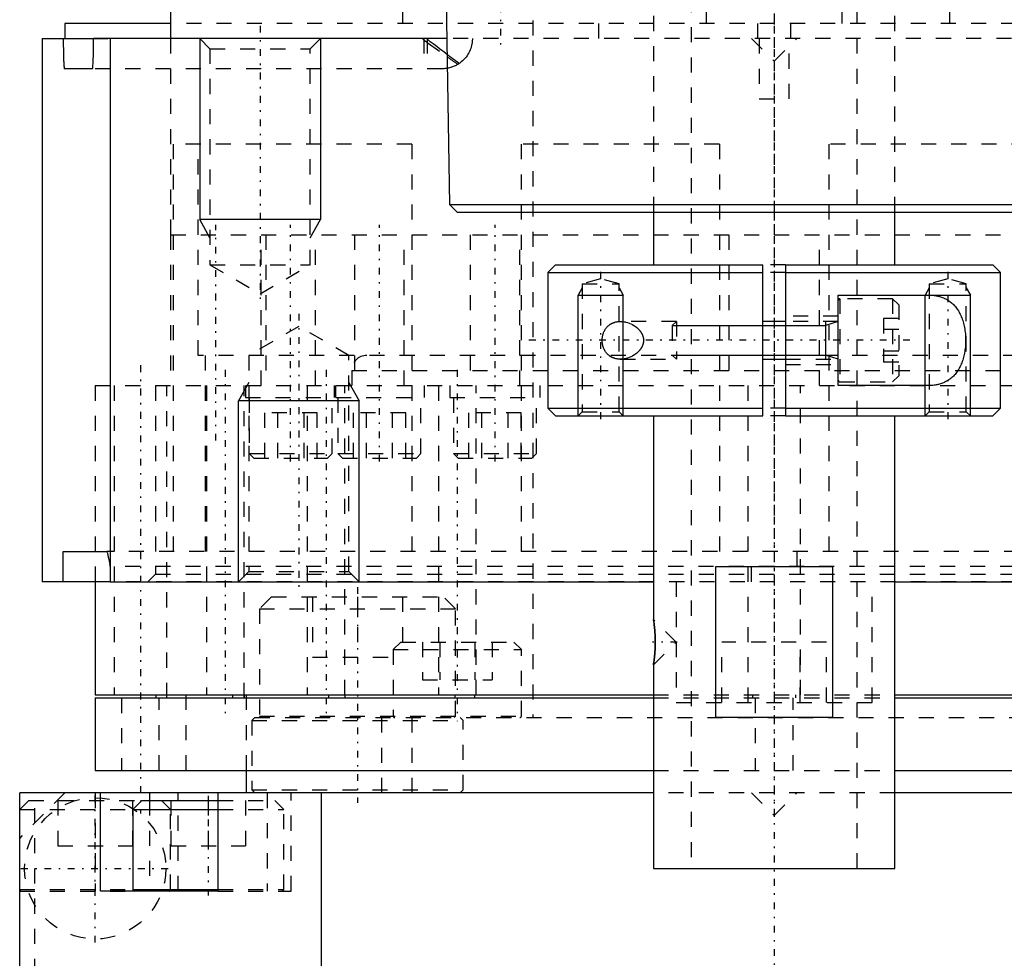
# Model space of a CAD drawing. Extents: x -70 to 70, y -1 to 571.
# Tile 2 of 14: x -50 to 15, y 118 to 180. Entities that reach past the tile are written whole.
import ezdxf

# ---------------------------------------------------------------- set-up
doc = ezdxf.new("R2010")
doc.units = 0
doc.linetypes.add('CENTER', pattern=[1.5, 0.45, -0.5, 0.05, -0.5])
doc.linetypes.add('DASHED', pattern=[2, 1, -1])
for name, color, linetype in [('AM_0', 7, 'CONTINUOUS'), ('AM_10', 7, 'CONTINUOUS'), ('AM_3', 7, 'DASHED'), ('AM_7', 7, 'CENTER')]:
    doc.layers.add(name, color=color, linetype=linetype)

msp = doc.modelspace()

# ---------------------------------------------------------------- linework, layer by layer
at = {"layer": 'AM_0', "color": 7, "linetype": 'CONTINUOUS'}
for p, q in [((-40, 182.5), (-40, 179)), ((-21.744, 181.5), (-21.508, 168)), ((-47, 180), (-47, 179)), ((-40.046, 180), (-47, 180)), ((-48.5, 179), (-48.5, 143)), ((-48.5, 179), (-45.153, 179)), ((-48.483, 143), (-48.483, 179)), ((-21.723, 179), (-45.103, 179)), ((-43.985, 144), (-43.985, 179)), ((-45.178, 177), (-47.039, 177)), ((-21.508, 168), (-21, 167.5)), ((-21.508, 168), (21.508, 168)), ((-21, 167.5), (21, 167.5)), ((-8, 167.5), (-8, 164)), ((8, 164), (8, 167.5)), ((-14.5, 164), (-15, 163.5)), ((-14.5, 164), (-0.75, 164)), ((-0.75, 154), (-0.75, 164)), ((0.75, 164), (14.5, 164)), ((0.75, 164), (0.75, 154)), ((15, 163.5), (14.5, 164)), ((-15, 163.5), (-15, 154.5)), ((-15, 163.5), (-0.75, 163.5)), ((0.75, 163.5), (15, 163.5)), ((15, 154.5), (15, 163.5)), ((4.25, 162), (10.198, 162)), ((4.25, 156), (4.25, 162)), ((0.75, 160.25), (-0.75, 160.25)), ((-0.75, 157.75), (0.75, 157.75)), ((10.198, 156), (4.25, 156)), ((-15, 154.5), (-14.5, 154)), ((-15, 154.5), (-0.75, 154.5)), ((-14.5, 154), (-0.75, 154)), ((-8, 154), (-8, 140.5)), ((0.75, 154.5), (15, 154.5)), ((0.75, 154), (14.5, 154)), ((8, 124), (8, 154)), ((14.5, 154), (15, 154.5)), ((-47.11, 143), (-47.11, 145)), ((-47.11, 145), (-44.234, 145)), ((-43.985, 144), (-44.015, 144.175)), ((-44, 144), (-44, 143)), ((-44, 144), (-43.985, 144)), ((-3.873, 144), (3.873, 144)), ((-3.873, 134), (-3.873, 144)), ((3.873, 144), (3.873, 134)), ((-44.05, 143), (-48.5, 143)), ((-45, 143), (-45, 135.5)), ((-44, 143), (-8.001, 143)), ((8.007, 143), (44, 143)), ((-7.995, 140.47), (-8, 140.497)), ((-7.981, 140.378), (-7.989, 140.431)), ((-7.95, 140.139), (-7.961, 140.23)), ((-7.961, 137.772), (-7.949, 137.866)), ((-8, 137.5), (-7.995, 137.532)), ((-8, 137.5), (-8, 124)), ((-7.991, 137.559), (-7.974, 137.671)), ((-45, 135.5), (-8.005, 135.5)), ((-45, 135.3), (-45, 130.5)), ((-45, 135.3), (-8.005, 135.3)), ((-40.975, 135.5), (-40.975, 135.3)), ((-35.872, 135.3), (-35.872, 135.5)), ((-35.131, 135.5), (-35.131, 135.3)), ((-29.511, 135.3), (-29.511, 135.5)), ((-28.463, 135.5), (-28.463, 135.3)), ((-21.138, 135.3), (-21.138, 135.5)), ((-19.855, 135.5), (-19.855, 135.3)), ((8.005, 135.5), (45, 135.5)), ((8.005, 135.3), (45, 135.3)), ((3.873, 134), (-3.873, 134)), ((-45, 130.5), (-8.005, 130.5)), ((-35, 130.5), (-35, 129)), ((8.005, 130.5), (45, 130.5)), ((-50, 117), (-50, 129)), ((-8, 129), (-50, 129)), ((-44.639, 122.5), (-44.639, 129)), ((-41.389, 129), (-41.389, 128.5)), ((-36.861, 129), (-36.861, 122.5)), ((-30, 117), (-30, 129)), ((50, 129), (8, 129)), ((-41.9, 128.5), (-42.5, 127.9)), ((-42.5, 127.9), (-42.5, 122.6)), ((-42.5, 127.9), (-36.86, 127.9)), ((-41.9, 128.5), (-36.86, 128.5)), ((-8, 124), (8, 124)), ((-36.861, 122.5), (-44.639, 122.5)), ((-42.5, 122.6), (-36.86, 122.6))]:
    msp.add_line(p, q, dxfattribs=at)
for points in [[(-47.11, 179, 0), (-47.11, 178.984, 0), (-47.11, 178.951, 0), (-47.11, 178.917, 0), (-47.11, 178.901, 0), (-47.11, 178.884, 0), (-47.11, 178.85, 0), (-47.11, 178.815, 0), (-47.11, 178.781, 0), (-47.11, 178.746, 0), (-47.11, 178.712, 0), (-47.11, 178.695, 0), (-47.109, 178.678, 0), (-47.109, 178.643, 0), (-47.109, 178.609, 0), (-47.109, 178.575, 0), (-47.108, 178.542, 0), (-47.108, 178.509, 0), (-47.108, 178.492, 0), (-47.108, 178.476, 0), (-47.108, 178.444, 0), (-47.107, 178.412, 0), (-47.107, 178.397, 0), (-47.107, 178.381, 0), (-47.107, 178.351, 0), (-47.106, 178.322, 0), (-47.106, 178.307, 0), (-47.106, 178.292, 0), (-47.105, 178.263, 0), (-47.105, 178.234, 0), (-47.104, 178.205, 0), (-47.104, 178.176, 0), (-47.103, 178.147, 0), (-47.103, 178.132, 0), (-47.103, 178.118, 0), (-47.102, 178.089, 0), (-47.102, 178.06, 0), (-47.101, 178.032, 0), (-47.101, 178.004, 0), (-47.1, 177.977, 0), (-47.1, 177.963, 0), (-47.1, 177.95, 0), (-47.099, 177.923, 0), (-47.098, 177.896, 0), (-47.098, 177.87, 0), (-47.097, 177.845, 0), (-47.096, 177.82, 0), (-47.096, 177.808, 0), (-47.096, 177.796, 0), (-47.095, 177.772, 0), (-47.095, 177.749, 0), (-47.094, 177.726, 0), (-47.093, 177.704, 0), (-47.093, 177.683, 0), (-47.092, 177.673, 0), (-47.092, 177.662, 0), (-47.091, 177.642, 0), (-47.091, 177.621, 0), (-47.09, 177.601, 0), (-47.089, 177.581, 0), (-47.088, 177.561, 0), (-47.088, 177.551, 0), (-47.088, 177.541, 0), (-47.087, 177.522, 0), (-47.086, 177.503, 0), (-47.086, 177.493, 0), (-47.085, 177.484, 0), (-47.085, 177.465, 0), (-47.084, 177.447, 0), (-47.083, 177.438, 0), (-47.083, 177.429, 0), (-47.082, 177.411, 0), (-47.081, 177.394, 0), (-47.08, 177.377, 0), (-47.08, 177.361, 0), (-47.079, 177.345, 0), (-47.078, 177.337, 0), (-47.078, 177.329, 0), (-47.077, 177.314, 0), (-47.076, 177.299, 0), (-47.073, 177.251, 0), (-47.068, 177.181, 0), (-47.063, 177.122, 0), (-47.058, 177.074, 0), (-47.055, 177.054, 0), (-47.052, 177.037, 0), (-47.047, 177.013, 0), (-47.041, 177.001, 0), (-47.039, 177, 0)], [(-45.178, 177, 0), (-45.175, 177.001, 0), (-45.17, 177.012, 0), (-45.164, 177.036, 0), (-45.161, 177.052, 0), (-45.158, 177.072, 0), (-45.153, 177.119, 0), (-45.148, 177.177, 0), (-45.142, 177.244, 0), (-45.137, 177.328, 0), (-45.134, 177.383, 0), (-45.133, 177.4, 0), (-45.132, 177.417, 0), (-45.132, 177.426, 0), (-45.132, 177.435, 0), (-45.131, 177.453, 0), (-45.13, 177.471, 0), (-45.13, 177.48, 0), (-45.129, 177.49, 0), (-45.128, 177.509, 0), (-45.128, 177.528, 0), (-45.127, 177.537, 0), (-45.127, 177.547, 0), (-45.126, 177.567, 0), (-45.125, 177.587, 0), (-45.124, 177.607, 0), (-45.124, 177.628, 0), (-45.123, 177.648, 0), (-45.123, 177.659, 0), (-45.122, 177.669, 0), (-45.122, 177.69, 0), (-45.121, 177.711, 0), (-45.12, 177.733, 0), (-45.119, 177.756, 0), (-45.119, 177.779, 0), (-45.118, 177.791, 0), (-45.118, 177.803, 0), (-45.117, 177.828, 0), (-45.117, 177.853, 0), (-45.116, 177.878, 0), (-45.115, 177.904, 0), (-45.115, 177.931, 0), (-45.114, 177.944, 0), (-45.114, 177.958, 0), (-45.113, 177.986, 0), (-45.113, 178.014, 0), (-45.112, 178.042, 0), (-45.112, 178.071, 0), (-45.111, 178.1, 0), (-45.111, 178.114, 0), (-45.111, 178.129, 0), (-45.11, 178.158, 0), (-45.11, 178.188, 0), (-45.109, 178.218, 0), (-45.109, 178.247, 0), (-45.108, 178.277, 0), (-45.108, 178.292, 0), (-45.108, 178.307, 0), (-45.107, 178.337, 0), (-45.107, 178.367, 0), (-45.107, 178.383, 0), (-45.106, 178.398, 0), (-45.106, 178.43, 0), (-45.106, 178.463, 0), (-45.106, 178.479, 0), (-45.105, 178.496, 0), (-45.105, 178.529, 0), (-45.105, 178.564, 0), (-45.105, 178.598, 0), (-45.104, 178.633, 0), (-45.104, 178.668, 0), (-45.104, 178.686, 0), (-45.104, 178.703, 0), (-45.104, 178.739, 0), (-45.103, 178.774, 0), (-45.103, 178.81, 0), (-45.103, 178.845, 0), (-45.103, 178.88, 0), (-45.103, 178.898, 0), (-45.103, 178.915, 0), (-45.103, 178.949, 0), (-45.103, 178.983, 0), (-45.103, 179, 0)], [(10.198, 162, 0), (10.234, 162, 0), (10.306, 161.998, 0), (10.378, 161.995, 0), (10.414, 161.993, 0), (10.45, 161.99, 0), (10.522, 161.984, 0), (10.594, 161.976, 0), (10.666, 161.966, 0), (10.738, 161.953, 0), (10.809, 161.939, 0), (10.844, 161.932, 0), (10.88, 161.923, 0), (10.95, 161.905, 0), (11.019, 161.885, 0), (11.088, 161.863, 0), (11.156, 161.838, 0), (11.223, 161.811, 0), (11.256, 161.797, 0), (11.289, 161.782, 0), (11.354, 161.751, 0), (11.417, 161.717, 0), (11.449, 161.7, 0), (11.48, 161.681, 0), (11.542, 161.643, 0), (11.602, 161.603, 0), (11.631, 161.582, 0), (11.661, 161.56, 0), (11.718, 161.515, 0), (11.774, 161.467, 0), (11.829, 161.418, 0), (11.882, 161.366, 0), (11.933, 161.312, 0), (11.958, 161.284, 0), (11.983, 161.256, 0), (12.032, 161.198, 0), (12.078, 161.137, 0), (12.123, 161.075, 0), (12.167, 161.011, 0), (12.209, 160.944, 0), (12.229, 160.909, 0), (12.25, 160.874, 0), (12.289, 160.801, 0), (12.328, 160.725, 0), (12.364, 160.647, 0), (12.4, 160.566, 0), (12.433, 160.482, 0), (12.449, 160.439, 0), (12.465, 160.396, 0), (12.494, 160.308, 0), (12.522, 160.218, 0), (12.548, 160.126, 0), (12.571, 160.032, 0), (12.593, 159.937, 0), (12.603, 159.889, 0), (12.612, 159.84, 0), (12.629, 159.743, 0), (12.644, 159.644, 0), (12.657, 159.545, 0), (12.668, 159.446, 0), (12.676, 159.346, 0), (12.679, 159.296, 0), (12.682, 159.247, 0), (12.686, 159.147, 0), (12.688, 159.049, 0), (12.689, 159, 0), (12.688, 158.951, 0), (12.686, 158.853, 0), (12.682, 158.753, 0), (12.679, 158.704, 0), (12.676, 158.654, 0), (12.668, 158.554, 0), (12.657, 158.455, 0), (12.644, 158.356, 0), (12.629, 158.257, 0), (12.612, 158.16, 0), (12.603, 158.111, 0), (12.593, 158.063, 0), (12.571, 157.968, 0), (12.548, 157.874, 0), (12.522, 157.782, 0), (12.494, 157.692, 0), (12.465, 157.604, 0), (12.449, 157.561, 0), (12.433, 157.518, 0), (12.4, 157.434, 0), (12.364, 157.353, 0), (12.328, 157.275, 0), (12.289, 157.199, 0), (12.25, 157.126, 0), (12.229, 157.091, 0), (12.209, 157.056, 0), (12.167, 156.989, 0), (12.123, 156.925, 0), (12.078, 156.863, 0), (12.032, 156.802, 0), (11.983, 156.744, 0), (11.958, 156.716, 0), (11.933, 156.688, 0), (11.882, 156.634, 0), (11.829, 156.582, 0), (11.774, 156.533, 0), (11.718, 156.485, 0), (11.661, 156.44, 0), (11.631, 156.418, 0), (11.602, 156.397, 0), (11.542, 156.357, 0), (11.48, 156.319, 0), (11.449, 156.3, 0), (11.417, 156.283, 0), (11.354, 156.249, 0), (11.289, 156.218, 0), (11.256, 156.203, 0), (11.223, 156.189, 0), (11.156, 156.162, 0), (11.088, 156.137, 0), (11.019, 156.115, 0), (10.95, 156.095, 0), (10.88, 156.077, 0), (10.844, 156.068, 0), (10.809, 156.061, 0), (10.738, 156.047, 0), (10.666, 156.034, 0), (10.594, 156.024, 0), (10.522, 156.016, 0), (10.45, 156.01, 0), (10.414, 156.007, 0), (10.378, 156.005, 0), (10.306, 156.002, 0), (10.234, 156, 0), (10.198, 156, 0)], [(-10.198, 157.75, 0), (-10.214, 157.75, 0), (-10.245, 157.751, 0), (-10.276, 157.752, 0), (-10.292, 157.753, 0), (-10.307, 157.754, 0), (-10.339, 157.757, 0), (-10.371, 157.761, 0), (-10.402, 157.765, 0), (-10.434, 157.77, 0), (-10.466, 157.776, 0), (-10.481, 157.779, 0), (-10.497, 157.783, 0), (-10.529, 157.791, 0), (-10.56, 157.799, 0), (-10.591, 157.809, 0), (-10.622, 157.819, 0), (-10.653, 157.83, 0), (-10.668, 157.836, 0), (-10.683, 157.842, 0), (-10.714, 157.855, 0), (-10.744, 157.869, 0), (-10.758, 157.876, 0), (-10.773, 157.884, 0), (-10.802, 157.899, 0), (-10.831, 157.916, 0), (-10.845, 157.925, 0), (-10.859, 157.933, 0), (-10.887, 157.952, 0), (-10.914, 157.971, 0), (-10.941, 157.991, 0), (-10.967, 158.013, 0), (-10.993, 158.035, 0), (-11.005, 158.046, 0), (-11.018, 158.057, 0), (-11.042, 158.081, 0), (-11.066, 158.106, 0), (-11.089, 158.131, 0), (-11.111, 158.157, 0), (-11.133, 158.184, 0), (-11.144, 158.198, 0), (-11.154, 158.213, 0), (-11.175, 158.242, 0), (-11.196, 158.273, 0), (-11.215, 158.305, 0), (-11.234, 158.339, 0), (-11.253, 158.373, 0), (-11.262, 158.391, 0), (-11.27, 158.409, 0), (-11.287, 158.445, 0), (-11.302, 158.483, 0), (-11.317, 158.521, 0), (-11.33, 158.561, 0), (-11.343, 158.601, 0), (-11.348, 158.621, 0), (-11.354, 158.641, 0), (-11.364, 158.683, 0), (-11.373, 158.724, 0), (-11.38, 158.766, 0), (-11.386, 158.809, 0), (-11.391, 158.851, 0), (-11.393, 158.873, 0), (-11.395, 158.894, 0), (-11.398, 158.937, 0), (-11.399, 158.979, 0), (-11.399, 159, 0), (-11.399, 159.021, 0), (-11.398, 159.063, 0), (-11.395, 159.106, 0), (-11.393, 159.127, 0), (-11.391, 159.149, 0), (-11.386, 159.191, 0), (-11.38, 159.234, 0), (-11.373, 159.276, 0), (-11.364, 159.317, 0), (-11.354, 159.359, 0), (-11.348, 159.379, 0), (-11.343, 159.399, 0), (-11.33, 159.439, 0), (-11.317, 159.479, 0), (-11.302, 159.517, 0), (-11.287, 159.555, 0), (-11.27, 159.591, 0), (-11.262, 159.609, 0), (-11.253, 159.627, 0), (-11.234, 159.661, 0), (-11.215, 159.695, 0), (-11.196, 159.727, 0), (-11.175, 159.758, 0), (-11.154, 159.787, 0), (-11.144, 159.802, 0), (-11.133, 159.816, 0), (-11.111, 159.843, 0), (-11.089, 159.869, 0), (-11.066, 159.894, 0), (-11.042, 159.919, 0), (-11.018, 159.943, 0), (-11.005, 159.954, 0), (-10.993, 159.965, 0), (-10.967, 159.987, 0), (-10.941, 160.009, 0), (-10.914, 160.029, 0), (-10.887, 160.048, 0), (-10.859, 160.067, 0), (-10.845, 160.075, 0), (-10.831, 160.084, 0), (-10.802, 160.101, 0), (-10.773, 160.116, 0), (-10.758, 160.124, 0), (-10.744, 160.131, 0), (-10.714, 160.145, 0), (-10.683, 160.158, 0), (-10.668, 160.164, 0), (-10.653, 160.17, 0), (-10.622, 160.181, 0), (-10.591, 160.191, 0), (-10.56, 160.201, 0), (-10.529, 160.209, 0), (-10.497, 160.217, 0), (-10.481, 160.221, 0), (-10.466, 160.224, 0), (-10.434, 160.23, 0), (-10.402, 160.235, 0), (-10.371, 160.239, 0), (-10.339, 160.243, 0), (-10.307, 160.246, 0), (-10.292, 160.247, 0), (-10.276, 160.248, 0), (-10.245, 160.249, 0), (-10.214, 160.25, 0), (-10.198, 160.25, 0)], [(-10.198, 160.25, 0), (-10.147, 160.249, 0), (-10.044, 160.242, 0), (-9.938, 160.228, 0), (-9.884, 160.218, 0), (-9.83, 160.206, 0), (-9.721, 160.176, 0), (-9.612, 160.139, 0), (-9.505, 160.094, 0), (-9.399, 160.042, 0), (-9.296, 159.983, 0), (-9.246, 159.951, 0), (-9.197, 159.917, 0), (-9.141, 159.875, 0), (-9.126, 159.863, 0), (-9.11, 159.85, 0), (-9.103, 159.844, 0), (-9.095, 159.837, 0), (-9.08, 159.824, 0), (-9.065, 159.811, 0), (-9.05, 159.798, 0), (-9.036, 159.784, 0), (-9.021, 159.77, 0), (-9.014, 159.763, 0), (-9.006, 159.756, 0), (-8.992, 159.742, 0), (-8.977, 159.727, 0), (-8.963, 159.711, 0), (-8.948, 159.696, 0), (-8.934, 159.68, 0), (-8.927, 159.672, 0), (-8.92, 159.663, 0), (-8.906, 159.647, 0), (-8.893, 159.63, 0), (-8.879, 159.613, 0), (-8.866, 159.595, 0), (-8.853, 159.577, 0), (-8.847, 159.568, 0), (-8.841, 159.559, 0), (-8.828, 159.541, 0), (-8.816, 159.522, 0), (-8.805, 159.503, 0), (-8.793, 159.484, 0), (-8.782, 159.465, 0), (-8.777, 159.455, 0), (-8.771, 159.445, 0), (-8.761, 159.425, 0), (-8.751, 159.405, 0), (-8.746, 159.395, 0), (-8.742, 159.384, 0), (-8.733, 159.364, 0), (-8.724, 159.343, 0), (-8.72, 159.332, 0), (-8.716, 159.322, 0), (-8.708, 159.301, 0), (-8.701, 159.279, 0), (-8.694, 159.257, 0), (-8.688, 159.236, 0), (-8.683, 159.214, 0), (-8.68, 159.203, 0), (-8.678, 159.192, 0), (-8.673, 159.169, 0), (-8.669, 159.147, 0), (-8.665, 159.125, 0), (-8.663, 159.102, 0), (-8.66, 159.08, 0), (-8.659, 159.068, 0), (-8.658, 159.057, 0), (-8.657, 159.034, 0), (-8.657, 159.011, 0), (-8.657, 159, 0)], [(-8.657, 159, 0), (-8.657, 158.989, 0), (-8.657, 158.966, 0), (-8.658, 158.943, 0), (-8.659, 158.932, 0), (-8.66, 158.92, 0), (-8.663, 158.898, 0), (-8.665, 158.875, 0), (-8.669, 158.853, 0), (-8.673, 158.831, 0), (-8.678, 158.808, 0), (-8.68, 158.797, 0), (-8.683, 158.786, 0), (-8.688, 158.764, 0), (-8.694, 158.743, 0), (-8.701, 158.721, 0), (-8.708, 158.699, 0), (-8.716, 158.678, 0), (-8.72, 158.668, 0), (-8.724, 158.657, 0), (-8.733, 158.636, 0), (-8.742, 158.616, 0), (-8.746, 158.605, 0), (-8.751, 158.595, 0), (-8.761, 158.575, 0), (-8.771, 158.555, 0), (-8.777, 158.545, 0), (-8.782, 158.535, 0), (-8.793, 158.516, 0), (-8.805, 158.497, 0), (-8.816, 158.478, 0), (-8.828, 158.459, 0), (-8.841, 158.441, 0), (-8.847, 158.432, 0), (-8.853, 158.423, 0), (-8.866, 158.405, 0), (-8.879, 158.387, 0), (-8.893, 158.37, 0), (-8.906, 158.353, 0), (-8.92, 158.337, 0), (-8.927, 158.328, 0), (-8.934, 158.32, 0), (-8.948, 158.304, 0), (-8.963, 158.289, 0), (-8.977, 158.273, 0), (-8.992, 158.258, 0), (-9.006, 158.244, 0), (-9.014, 158.237, 0), (-9.021, 158.23, 0), (-9.036, 158.216, 0), (-9.05, 158.202, 0), (-9.065, 158.189, 0), (-9.08, 158.176, 0), (-9.095, 158.163, 0), (-9.103, 158.156, 0), (-9.11, 158.15, 0), (-9.126, 158.137, 0), (-9.141, 158.125, 0), (-9.197, 158.083, 0), (-9.246, 158.049, 0), (-9.296, 158.017, 0), (-9.399, 157.958, 0), (-9.505, 157.906, 0), (-9.612, 157.861, 0), (-9.721, 157.824, 0), (-9.83, 157.794, 0), (-9.884, 157.782, 0), (-9.938, 157.772, 0), (-10.044, 157.758, 0), (-10.147, 157.751, 0), (-10.198, 157.75, 0)], [(-44.015, 144.175, 0), (-44.051, 144.374, 0), (-44.126, 144.735, 0), (-44.169, 144.892, 0), (-44.181, 144.926, 0), (-44.193, 144.954, 0), (-44.199, 144.966, 0), (-44.205, 144.976, 0), (-44.217, 144.991, 0), (-44.229, 144.999, 0), (-44.234, 145, 0)], [(-8, 140.5, 0), (-8, 140.5, 0), (-8, 140.499, 0), (-7.999, 140.496, 0), (-7.999, 140.494, 0), (-7.999, 140.492, 0), (-7.998, 140.487, 0), (-7.997, 140.48, 0), (-7.996, 140.472, 0), (-7.994, 140.462, 0), (-7.992, 140.452, 0), (-7.992, 140.446, 0), (-7.991, 140.439, 0), (-7.989, 140.426, 0), (-7.986, 140.411, 0), (-7.984, 140.395, 0), (-7.981, 140.378, 0), (-7.979, 140.359, 0), (-7.977, 140.349, 0), (-7.976, 140.339, 0), (-7.973, 140.318, 0), (-7.97, 140.296, 0), (-7.968, 140.285, 0), (-7.967, 140.273, 0), (-7.964, 140.249, 0), (-7.96, 140.223, 0), (-7.959, 140.211, 0), (-7.957, 140.197, 0), (-7.953, 140.17, 0), (-7.95, 140.143, 0), (-7.947, 140.114, 0), (-7.943, 140.085, 0), (-7.94, 140.056, 0), (-7.938, 140.041, 0), (-7.937, 140.026, 0), (-7.933, 139.995, 0), (-7.93, 139.963, 0), (-7.927, 139.93, 0), (-7.923, 139.896, 0), (-7.92, 139.861, 0), (-7.918, 139.843, 0), (-7.917, 139.825, 0), (-7.914, 139.789, 0), (-7.91, 139.752, 0), (-7.908, 139.714, 0), (-7.905, 139.676, 0), (-7.902, 139.637, 0), (-7.901, 139.617, 0), (-7.899, 139.597, 0), (-7.897, 139.557, 0), (-7.894, 139.517, 0), (-7.892, 139.476, 0), (-7.89, 139.434, 0), (-7.888, 139.393, 0), (-7.888, 139.372, 0), (-7.887, 139.351, 0), (-7.885, 139.31, 0), (-7.884, 139.268, 0), (-7.883, 139.226, 0), (-7.882, 139.185, 0), (-7.881, 139.143, 0), (-7.881, 139.122, 0), (-7.881, 139.102, 0), (-7.88, 139.061, 0), (-7.88, 139.02, 0), (-7.88, 139, 0), (-7.88, 138.98, 0), (-7.88, 138.939, 0), (-7.881, 138.898, 0), (-7.881, 138.877, 0), (-7.881, 138.856, 0), (-7.882, 138.815, 0), (-7.883, 138.773, 0), (-7.884, 138.731, 0), (-7.885, 138.689, 0), (-7.887, 138.648, 0), (-7.888, 138.627, 0), (-7.888, 138.606, 0), (-7.89, 138.565, 0), (-7.892, 138.523, 0), (-7.895, 138.482, 0), (-7.897, 138.442, 0), (-7.899, 138.402, 0), (-7.901, 138.382, 0), (-7.902, 138.362, 0), (-7.905, 138.323, 0), (-7.908, 138.285, 0), (-7.911, 138.247, 0), (-7.914, 138.21, 0), (-7.917, 138.173, 0), (-7.918, 138.156, 0), (-7.92, 138.138, 0), (-7.923, 138.103, 0), (-7.927, 138.07, 0), (-7.93, 138.037, 0), (-7.933, 138.005, 0), (-7.937, 137.974, 0), (-7.938, 137.959, 0), (-7.94, 137.944, 0), (-7.943, 137.914, 0), (-7.947, 137.885, 0), (-7.95, 137.857, 0), (-7.954, 137.829, 0), (-7.957, 137.802, 0), (-7.959, 137.789, 0), (-7.96, 137.776, 0), (-7.964, 137.751, 0), (-7.967, 137.726, 0), (-7.968, 137.715, 0), (-7.97, 137.703, 0), (-7.973, 137.681, 0), (-7.976, 137.66, 0), (-7.977, 137.65, 0), (-7.979, 137.641, 0), (-7.981, 137.622, 0), (-7.984, 137.605, 0), (-7.986, 137.589, 0), (-7.989, 137.574, 0), (-7.991, 137.56, 0), (-7.992, 137.554, 0), (-7.992, 137.548, 0), (-7.994, 137.538, 0), (-7.996, 137.528, 0), (-7.997, 137.52, 0), (-7.998, 137.513, 0), (-7.999, 137.508, 0), (-7.999, 137.506, 0), (-7.999, 137.504, 0), (-8, 137.501, 0), (-8, 137.5, 0), (-8, 137.5, 0)]]:
    msp.add_polyline3d(points, dxfattribs=at)
for centre, radius, start, end in [((-45, 144), 1, 0, 10.07596), ((-42.4, 122.6), 0.1, 180, 270)]:
    msp.add_arc(centre, radius, start, end, dxfattribs=at)
at = {"layer": 'AM_10', "color": 7, "linetype": 'CONTINUOUS'}
for p, q in [((-38.068, 179), (-38.068, 167)), ((-30.068, 179), (-30.068, 167)), ((-30.068, 167), (-38.068, 167)), ((-37.391, 165.8), (-38.068, 167)), ((-30.744, 165.8), (-30.068, 167)), ((-12.729, 162.469), (-13, 162)), ((-13, 154), (-13, 162)), ((-13, 162), (-10, 162)), ((-10.271, 162.469), (-10, 162)), ((-10, 154), (-10, 162)), ((10.271, 162.469), (10, 162)), ((10, 154), (10, 162)), ((10, 162), (13, 162)), ((12.729, 162.469), (13, 162)), ((13, 154), (13, 162)), ((-6.75, 159.974), (3.4, 159.974)), ((4.25, 160.25), (3.4, 159.974)), ((3.4, 160.25), (3.4, 157.75)), ((-6.75, 158.026), (3.4, 158.026)), ((4.25, 157.75), (3.4, 158.026)), ((-34.824, 156.2), (-35.5, 155)), ((-28.177, 156.2), (-27.5, 155)), ((-27.5, 155), (-35.5, 155)), ((-35.5, 143), (-35.5, 155)), ((-27.5, 143), (-27.5, 155))]:
    msp.add_line(p, q, dxfattribs=at)
at = {"layer": 'AM_3', "color": 6, "linetype": 'DASHED'}
for p, q in [((-5.5, 453.75), (-5.5, 124)), ((5.5, 124), (5.5, 453.75)), ((-16, 394.2), (-16, 134)), ((-8, 394.5), (-8, 167.5)), ((8, 167.5), (8, 394.5)), ((-24.627, 187), (-24.627, 179)), ((-11.627, 179), (-11.627, 187)), ((11.627, 187), (11.627, 179)), ((-4.5, 180.8), (-4.5, 180)), ((4.5, 180), (4.5, 180.8)), ((40.046, 180), (-40.046, 180)), ((-1.1, 180), (-1.1, 179)), ((1.1, 179), (1.1, 180)), ((-45.153, 179), (-43.985, 179)), ((-40, 179), (-40, 166)), ((-38.068, 179), (-37.391, 178.323)), ((-30.744, 178.323), (-30.068, 179)), ((-23.225, 179), (-23.225, 177)), ((-22.988, 179), (-22.988, 177)), ((21.723, 179), (-21.723, 179)), ((-1.5, 179), (0, 177.5)), ((-1, 179), (-1, 175)), ((0, 177.5), (1.5, 179)), ((1, 175), (1, 179)), ((-37.391, 178.323), (-37.391, 164)), ((-37.391, 178.323), (-30.744, 178.323)), ((-30.744, 164), (-30.744, 178.323)), ((-22.988, 178.746), (-21.675, 177.794)), ((-22, 177), (-45.178, 177)), ((-1, 175), (1, 175)), ((-39.828, 172), (-39.828, 145)), ((-24.005, 172), (-39.828, 172)), ((-38.175, 158), (-38.175, 172)), ((-24.005, 172), (-24.005, 145)), ((-3.635, 172), (-16.735, 172)), ((-16.735, 145), (-16.735, 172)), ((-3.635, 172), (-3.635, 145)), ((3.635, 145), (3.635, 172)), ((16.735, 172), (3.635, 172)), ((-40, 166), (40, 166)), ((-40, 166), (-40, 156)), ((-40, 166), (0, 166)), ((-34, 156), (-34, 166)), ((-33.693, 166), (-33.693, 156)), ((-30.393, 156), (-30.393, 166)), ((-27.813, 166), (-27.813, 156)), ((-24.513, 156), (-24.513, 166)), ((-20.15, 166), (-20.15, 156)), ((-16.85, 156), (-16.85, 166)), ((-3, 166), (-3, 156)), ((3, 156), (3, 166)), ((-37.391, 164), (-34.068, 162.081)), ((-37.391, 164), (-30.744, 164)), ((-34.068, 162.081), (-30.744, 164)), ((0.75, 164), (-0.75, 164)), ((0.75, 163.5), (-0.75, 163.5)), ((-11.5, 163.079), (-12.729, 162.75)), ((-12.729, 162.75), (-12.729, 154.27)), ((-12.729, 162.75), (-10.271, 162.75)), ((-10.271, 162.75), (-11.5, 163.079)), ((-10.271, 154.27), (-10.271, 162.75)), ((11.5, 163.079), (10.271, 162.75)), ((10.271, 162.75), (10.271, 154.27)), ((10.271, 162.75), (12.729, 162.75)), ((12.729, 162.75), (11.5, 163.079)), ((12.729, 154.27), (12.729, 162.75)), ((7.85, 161.75), (4.35, 161.75)), ((4.35, 161.75), (4.35, 156.25)), ((8.25, 161.35), (7.85, 161.75)), ((7.85, 161.75), (7.85, 156.25)), ((8.25, 161.35), (8.25, 156.65)), ((4.25, 160.6), (0.75, 160.6)), ((-31.5, 159.919), (-34.824, 158)), ((-28.177, 158), (-31.5, 159.919)), ((-6.474, 160.25), (-10.198, 160.25)), ((-6.474, 160.25), (-6.75, 159.974)), ((-6.75, 159.974), (-6.75, 158.026)), ((-6.474, 160.25), (-6.474, 157.75)), ((4.25, 160.25), (0.75, 160.25)), ((8.25, 160.443), (7.25, 160.443)), ((7.25, 160.443), (7.25, 157.557)), ((8.25, 159.722), (7.25, 159.722)), ((38.175, 158), (-38.175, 158)), ((-37.69, 145), (-37.69, 158)), ((-34.824, 158), (-34.824, 143.677)), ((-28.177, 143.677), (-28.177, 158)), ((-6.75, 158.026), (-6.474, 157.75)), ((8.25, 158.278), (7.25, 158.278)), ((-10.198, 157.75), (-6.474, 157.75)), ((0.75, 157.75), (4.25, 157.75)), ((0.75, 157.4), (4.25, 157.4)), ((8.25, 157.557), (7.25, 157.557)), ((-28, 157), (-28, 156)), ((-28, 157), (28, 157)), ((7.85, 156.25), (8.25, 156.65)), ((-45, 156), (45, 156)), ((-45, 156), (-45, 143)), ((-45, 156), (-41, 156)), ((-43.75, 156), (-43.75, 135.5)), ((-41, 156), (-41, 143.5)), ((-40.25, 135.3), (-40.25, 156)), ((-37.623, 156), (-37.623, 135.5)), ((-35.123, 135.3), (-35.123, 156)), ((-35.043, 156), (-35.043, 155.2)), ((-30.948, 156), (-30.948, 135.5)), ((-29.163, 156), (-29.163, 155.2)), ((-29.043, 155.2), (-29.043, 156)), ((-28.448, 135.5), (-28.448, 156)), ((-23.163, 155.2), (-23.163, 156)), ((-22.25, 156), (-22.25, 135.5)), ((-21.5, 156), (-21.5, 155.2)), ((-19.75, 135.5), (-19.75, 156)), ((-15.5, 155.2), (-15.5, 156)), ((-1.75, 156), (-1.75, 135.5)), ((1.75, 135.5), (1.75, 156)), ((4.35, 156.25), (7.85, 156.25)), ((-35.043, 155.2), (-23.163, 155.2)), ((-34.793, 155.2), (-34.793, 151.5)), ((-29.293, 151.5), (-29.293, 155.2)), ((-28.913, 155.2), (-28.913, 151.5)), ((-23.413, 151.5), (-23.413, 155.2)), ((-21.5, 155.2), (-15.5, 155.2)), ((-21.25, 155.2), (-21.25, 151.5)), ((-15.75, 151.5), (-15.75, 155.2)), ((-33.754, 151.2), (-33.754, 154.2)), ((-30.289, 154.2), (-33.754, 154.2)), ((-32.887, 151.2), (-32.887, 154.2)), ((-31.155, 151.2), (-31.155, 154.2)), ((-30.289, 151.2), (-30.289, 154.2)), ((-27.884, 151.2), (-27.884, 154.2)), ((-24.42, 154.2), (-27.884, 154.2)), ((-27.018, 151.2), (-27.018, 154.2)), ((-25.286, 151.2), (-25.286, 154.2)), ((-24.42, 151.2), (-24.42, 154.2)), ((-20.232, 151.2), (-20.232, 154.2)), ((-16.768, 154.2), (-20.232, 154.2)), ((-19.366, 151.2), (-19.366, 154.2)), ((-17.634, 151.2), (-17.634, 154.2)), ((-16.768, 151.2), (-16.768, 154.2)), ((-12.729, 154.27), (-13, 154)), ((-12.729, 154.27), (-10.271, 154.27)), ((-10, 154), (-10.271, 154.27)), ((0.75, 154.5), (-0.75, 154.5)), ((0.75, 154), (-0.75, 154)), ((10.271, 154.27), (10, 154)), ((10.271, 154.27), (12.729, 154.27)), ((13, 154), (12.729, 154.27)), ((-34.793, 151.5), (-34.493, 151.2)), ((-34.793, 151.5), (-29.293, 151.5)), ((-29.593, 151.2), (-29.293, 151.5)), ((-28.913, 151.5), (-28.613, 151.2)), ((-28.913, 151.5), (-23.413, 151.5)), ((-23.713, 151.2), (-23.413, 151.5)), ((-21.25, 151.5), (-20.95, 151.2)), ((-21.25, 151.5), (-15.75, 151.5)), ((-16.05, 151.2), (-15.75, 151.5)), ((-34.493, 151.2), (-29.593, 151.2)), ((-28.613, 151.2), (-23.713, 151.2)), ((-20.95, 151.2), (-16.05, 151.2)), ((44.234, 145), (-44.234, 145)), ((-1.5, 143), (-1.5, 145)), ((1.5, 145), (1.5, 143)), ((43.985, 144), (-43.985, 144)), ((-34.824, 143.677), (-35.5, 143)), ((-34.824, 143.677), (-28.177, 143.677)), ((-27.5, 143), (-28.177, 143.677)), ((44.05, 143), (-44.05, 143)), ((-41, 143.5), (-41.5, 143)), ((-41, 143.5), (41, 143.5)), ((-6.5, 143), (-6.5, 135)), ((6.5, 135), (6.5, 143)), ((-33.317, 142), (-34.117, 141.2)), ((-33.317, 142), (-21.917, 142)), ((-30.592, 142), (-30.592, 138)), ((-27.617, 142), (-27.617, 138)), ((-24.642, 142), (-24.642, 138)), ((-21.117, 141.2), (-21.917, 142)), ((-34.117, 141.2), (-34.117, 134.1)), ((-34.117, 141.2), (-21.117, 141.2)), ((-21.117, 134.1), (-21.117, 141.2)), ((-6.5, 139), (-8, 140.5)), ((-7.989, 140.431), (-7.995, 140.47)), ((-7.961, 140.23), (-7.981, 140.378)), ((-24.75, 139), (-25.25, 138.5)), ((-24.75, 139), (-17.25, 139)), ((-23.309, 139), (-23.309, 136.5)), ((-22.155, 139), (-22.155, 136.5)), ((-19.845, 139), (-19.845, 136.5)), ((-18.691, 139), (-18.691, 136.5)), ((-16.75, 138.5), (-17.25, 139)), ((-8, 137.5), (-6.5, 139)), ((-3.464, 135), (-3.464, 139)), ((3.464, 139), (-3.464, 139)), ((-1.732, 135), (-1.732, 139)), ((1.732, 135), (1.732, 139)), ((3.464, 135), (3.464, 139)), ((-25.25, 138.5), (-25.25, 134.1)), ((-25.25, 138.5), (-16.75, 138.5)), ((-16.75, 134.1), (-16.75, 138.5)), ((-30.592, 138), (-24.642, 138)), ((-7.974, 137.671), (-7.961, 137.772)), ((-7.995, 137.532), (-7.991, 137.559)), ((-23.309, 136.5), (-18.691, 136.5)), ((-43.25, 135.3), (-43.25, 130.5)), ((-40.75, 130.5), (-40.75, 135.3)), ((-39, 135.5), (-39, 130.5)), ((-35, 135.5), (-35, 130.5)), ((-8.005, 135.5), (8.005, 135.5)), ((-8.005, 135.3), (8.005, 135.3)), ((-1.419, 135.3), (-1.419, 135.5)), ((-1.25, 135.3), (-1.25, 130.5)), ((1.25, 130.5), (1.25, 135.3)), ((1.419, 135.5), (1.419, 135.3)), ((-6.5, 135), (6.5, 135)), ((-34.417, 134), (-34.617, 133.8)), ((-34.617, 133.8), (-34.617, 129.2)), ((-34.617, 133.8), (-20.617, 133.8)), ((-34.417, 134), (34.417, 134)), ((-34.117, 134.1), (-34.017, 134)), ((-34.117, 134.1), (-16.75, 134.1)), ((-26, 129), (-26, 134)), ((-24, 129), (-24, 134)), ((-21.217, 134), (-21.117, 134.1)), ((-20.617, 133.8), (-20.817, 134)), ((-20.617, 129.2), (-20.617, 133.8)), ((-8.005, 130.5), (8.005, 130.5)), ((-34.617, 129.2), (-34.417, 129)), ((-34.617, 129.2), (-20.617, 129.2)), ((-20.817, 129), (-20.617, 129.2)), ((-47, 129), (-50, 126)), ((-49, 117), (-49, 129)), ((-45, 129), (-45, 122.5)), ((-39.5, 122.5), (-39.5, 129)), ((-33.611, 129), (-33.611, 122.5)), ((-32, 122.5), (-32, 129)), ((8, 129), (-8, 129)), ((-1.5, 129), (0, 127.5)), ((0, 127.5), (1.5, 129)), ((-49.4, 128.5), (-50, 127.9)), ((-50, 127.9), (-42.5, 127.9)), ((-49.4, 128.5), (-41.9, 128.5)), ((-47.475, 128.5), (-47.475, 125.5)), ((-42.525, 128.5), (-42.525, 125.5)), ((-41.389, 128.5), (-41.389, 122.5)), ((-40, 127.9), (-40.6, 128.5)), ((-40, 122.6), (-40, 127.9)), ((-39.975, 128.5), (-39.975, 125.5)), ((-37.5, 128.5), (-37.5, 125.5)), ((-36.86, 128.5), (-33.1, 128.5)), ((-36.86, 127.9), (-32.5, 127.9)), ((-35.025, 128.5), (-35.025, 125.5)), ((-32.5, 127.9), (-33.1, 128.5)), ((-32.5, 122.6), (-32.5, 127.9)), ((-47.475, 125.5), (-42.525, 125.5)), ((-39.975, 125.5), (-35.025, 125.5)), ((-50, 122.6), (-42.5, 122.6)), ((-50, 122.5), (-42.4, 122.5)), ((-36.861, 122.5), (-32, 122.5)), ((-36.86, 122.6), (-32.5, 122.6))]:
    msp.add_line(p, q, dxfattribs=at)
for points in [[(-23.295, 179, 0), (-23.295, 179, 0), (-23.295, 178.999, 0), (-23.295, 178.998, 0), (-23.295, 178.998, 0), (-23.295, 178.998, 0), (-23.295, 178.997, 0), (-23.295, 178.997, 0), (-23.294, 178.996, 0), (-23.294, 178.996, 0), (-23.294, 178.995, 0), (-23.294, 178.995, 0), (-23.294, 178.994, 0), (-23.294, 178.994, 0), (-23.294, 178.993, 0), (-23.294, 178.993, 0), (-23.294, 178.992, 0), (-23.293, 178.991, 0), (-23.293, 178.991, 0), (-23.293, 178.991, 0), (-23.293, 178.99, 0), (-23.293, 178.99, 0), (-23.293, 178.989, 0), (-23.293, 178.989, 0), (-23.293, 178.988, 0), (-23.292, 178.988, 0), (-23.292, 178.988, 0), (-23.292, 178.987, 0), (-23.292, 178.987, 0), (-23.292, 178.986, 0), (-23.291, 178.985, 0), (-23.291, 178.985, 0), (-23.291, 178.984, 0), (-23.29, 178.984, 0), (-23.29, 178.984, 0), (-23.29, 178.983, 0), (-23.29, 178.982, 0), (-23.289, 178.982, 0), (-23.289, 178.981, 0), (-23.289, 178.981, 0), (-23.288, 178.98, 0), (-23.288, 178.98, 0), (-23.288, 178.979, 0), (-23.287, 178.979, 0), (-23.286, 178.976, 0), (-23.283, 178.972, 0), (-23.279, 178.968, 0), (-23.278, 178.966, 0), (-23.276, 178.964, 0), (-23.271, 178.959, 0), (-23.266, 178.955, 0), (-23.261, 178.95, 0), (-23.256, 178.945, 0), (-23.25, 178.94, 0), (-23.247, 178.937, 0), (-23.243, 178.934, 0), (-23.236, 178.929, 0), (-23.229, 178.923, 0), (-23.225, 178.92, 0)], [(-23.225, 178.92, 0), (-23.195, 178.897, 0), (-23.122, 178.843, 0), (-23.035, 178.78, 0), (-22.988, 178.746, 0)], [(-20.878, 177.344, 0), (-20.931, 177.381, 0), (-21.039, 177.459, 0), (-21.152, 177.542, 0), (-21.21, 177.585, 0), (-21.268, 177.629, 0), (-21.388, 177.719, 0), (-21.511, 177.812, 0), (-21.637, 177.909, 0), (-21.767, 178.008, 0), (-21.899, 178.109, 0), (-21.966, 178.161, 0), (-22.034, 178.212, 0), (-22.171, 178.317, 0), (-22.311, 178.424, 0), (-22.453, 178.531, 0), (-22.596, 178.64, 0), (-22.733, 178.744, 0), (-22.795, 178.793, 0), (-22.851, 178.837, 0), (-22.907, 178.885, 0), (-22.92, 178.897, 0), (-22.933, 178.909, 0), (-22.939, 178.915, 0), (-22.944, 178.92, 0), (-22.954, 178.931, 0), (-22.963, 178.942, 0), (-22.97, 178.951, 0), (-22.974, 178.957, 0), (-22.975, 178.958, 0), (-22.976, 178.96, 0), (-22.976, 178.961, 0), (-22.977, 178.961, 0), (-22.977, 178.963, 0), (-22.978, 178.964, 0), (-22.979, 178.966, 0), (-22.98, 178.967, 0), (-22.981, 178.969, 0), (-22.981, 178.97, 0), (-22.981, 178.97, 0), (-22.982, 178.972, 0), (-22.982, 178.973, 0), (-22.983, 178.974, 0), (-22.983, 178.975, 0), (-22.984, 178.976, 0), (-22.984, 178.977, 0), (-22.984, 178.978, 0), (-22.985, 178.979, 0), (-22.985, 178.98, 0), (-22.986, 178.982, 0), (-22.986, 178.983, 0), (-22.986, 178.985, 0), (-22.987, 178.986, 0), (-22.987, 178.987, 0), (-22.987, 178.987, 0), (-22.987, 178.989, 0), (-22.988, 178.99, 0), (-22.988, 178.992, 0), (-22.988, 178.993, 0), (-22.988, 178.995, 0), (-22.988, 178.996, 0), (-22.988, 178.996, 0), (-22.988, 178.998, 0), (-22.988, 178.999, 0), (-22.988, 179, 0)], [(-20, 179, 0), (-20.001, 178.95, 0), (-20.006, 178.85, 0), (-20.016, 178.748, 0), (-20.023, 178.698, 0), (-20.031, 178.647, 0), (-20.052, 178.546, 0), (-20.079, 178.445, 0), (-20.11, 178.345, 0), (-20.148, 178.245, 0), (-20.191, 178.147, 0), (-20.215, 178.099, 0), (-20.24, 178.051, 0), (-20.294, 177.956, 0), (-20.354, 177.864, 0), (-20.419, 177.775, 0), (-20.49, 177.688, 0), (-20.567, 177.605, 0), (-20.607, 177.565, 0), (-20.649, 177.525, 0), (-20.737, 177.45, 0), (-20.83, 177.378, 0), (-20.878, 177.344, 0)], [(-21.675, 177.794, 0), (-21.653, 177.777, 0), (-21.608, 177.745, 0), (-21.564, 177.714, 0), (-21.542, 177.698, 0), (-21.52, 177.682, 0), (-21.477, 177.652, 0), (-21.435, 177.622, 0), (-21.393, 177.592, 0), (-21.351, 177.563, 0), (-21.311, 177.535, 0), (-21.291, 177.521, 0), (-21.271, 177.507, 0), (-21.231, 177.48, 0), (-21.192, 177.454, 0), (-21.154, 177.428, 0), (-21.116, 177.403, 0), (-21.079, 177.378, 0), (-21.061, 177.366, 0), (-21.042, 177.354, 0), (-21.006, 177.33, 0), (-20.97, 177.307, 0), (-20.953, 177.296, 0)], [(-20.878, 177.344, 0), (-20.907, 177.325, 0), (-20.964, 177.289, 0), (-21.023, 177.255, 0), (-21.052, 177.239, 0), (-21.082, 177.223, 0), (-21.142, 177.193, 0), (-21.203, 177.166, 0), (-21.264, 177.14, 0), (-21.326, 177.117, 0), (-21.389, 177.096, 0), (-21.42, 177.086, 0), (-21.452, 177.077, 0), (-21.515, 177.06, 0), (-21.579, 177.045, 0), (-21.643, 177.032, 0), (-21.708, 177.021, 0), (-21.773, 177.013, 0), (-21.805, 177.01, 0), (-21.837, 177.007, 0), (-21.902, 177.002, 0), (-21.967, 177, 0), (-22, 177, 0)], [(-7.949, 137.866, 0), (-7.948, 137.874, 0), (-7.946, 137.89, 0), (-7.944, 137.907, 0), (-7.943, 137.915, 0), (-7.942, 137.923, 0), (-7.94, 137.94, 0), (-7.938, 137.957, 0), (-7.937, 137.974, 0), (-7.935, 137.991, 0), (-7.933, 138.008, 0), (-7.932, 138.017, 0), (-7.931, 138.026, 0), (-7.929, 138.044, 0), (-7.927, 138.063, 0), (-7.925, 138.081, 0), (-7.924, 138.101, 0), (-7.922, 138.12, 0), (-7.921, 138.13, 0), (-7.92, 138.139, 0), (-7.918, 138.159, 0), (-7.916, 138.179, 0), (-7.915, 138.19, 0), (-7.915, 138.2, 0), (-7.913, 138.22, 0), (-7.911, 138.241, 0), (-7.91, 138.252, 0), (-7.909, 138.262, 0), (-7.908, 138.284, 0), (-7.906, 138.305, 0), (-7.904, 138.327, 0), (-7.903, 138.348, 0), (-7.901, 138.371, 0), (-7.901, 138.382, 0), (-7.9, 138.393, 0), (-7.899, 138.415, 0), (-7.897, 138.437, 0), (-7.896, 138.46, 0), (-7.894, 138.483, 0), (-7.893, 138.506, 0), (-7.893, 138.517, 0), (-7.892, 138.529, 0), (-7.891, 138.552, 0), (-7.89, 138.575, 0), (-7.889, 138.598, 0), (-7.888, 138.621, 0), (-7.887, 138.645, 0), (-7.886, 138.656, 0), (-7.886, 138.668, 0), (-7.885, 138.691, 0), (-7.884, 138.715, 0), (-7.884, 138.738, 0), (-7.883, 138.762, 0), (-7.883, 138.785, 0), (-7.882, 138.797, 0), (-7.882, 138.808, 0), (-7.882, 138.832, 0), (-7.881, 138.855, 0), (-7.881, 138.878, 0), (-7.881, 138.901, 0), (-7.88, 138.924, 0), (-7.88, 138.936, 0), (-7.88, 138.947, 0), (-7.88, 138.97, 0), (-7.88, 138.993, 0), (-7.88, 139.004, 0), (-7.88, 139.015, 0), (-7.88, 139.038, 0), (-7.88, 139.061, 0), (-7.88, 139.072, 0), (-7.88, 139.084, 0), (-7.881, 139.107, 0), (-7.881, 139.13, 0), (-7.881, 139.153, 0), (-7.882, 139.177, 0), (-7.882, 139.2, 0), (-7.882, 139.212, 0), (-7.883, 139.223, 0), (-7.883, 139.247, 0), (-7.884, 139.27, 0), (-7.885, 139.294, 0), (-7.885, 139.317, 0), (-7.886, 139.34, 0), (-7.887, 139.352, 0), (-7.887, 139.364, 0), (-7.888, 139.387, 0), (-7.889, 139.41, 0), (-7.89, 139.434, 0), (-7.891, 139.457, 0), (-7.892, 139.48, 0), (-7.893, 139.491, 0), (-7.894, 139.503, 0), (-7.895, 139.525, 0), (-7.896, 139.548, 0), (-7.898, 139.571, 0), (-7.899, 139.593, 0), (-7.9, 139.615, 0), (-7.901, 139.626, 0), (-7.902, 139.637, 0), (-7.903, 139.659, 0), (-7.905, 139.681, 0), (-7.907, 139.703, 0), (-7.908, 139.724, 0), (-7.91, 139.745, 0), (-7.911, 139.756, 0), (-7.912, 139.766, 0), (-7.913, 139.787, 0), (-7.915, 139.808, 0), (-7.916, 139.818, 0), (-7.917, 139.828, 0), (-7.919, 139.848, 0), (-7.921, 139.868, 0), (-7.921, 139.877, 0), (-7.922, 139.887, 0), (-7.924, 139.906, 0), (-7.926, 139.925, 0), (-7.928, 139.944, 0), (-7.93, 139.962, 0), (-7.932, 139.98, 0), (-7.933, 139.989, 0), (-7.934, 139.998, 0), (-7.935, 140.016, 0), (-7.937, 140.033, 0), (-7.939, 140.05, 0), (-7.941, 140.066, 0), (-7.943, 140.083, 0), (-7.944, 140.091, 0), (-7.945, 140.099, 0), (-7.947, 140.115, 0), (-7.949, 140.131, 0), (-7.95, 140.139, 0)]]:
    msp.add_polyline3d(points, dxfattribs=at)
msp.add_circle((-45, 124), 4.681, dxfattribs=at)
for centre, radius, start, end in [((4.35, 161.65), 0.1, 90, 179.99891), ((-27, 157), 1, 90, 180), ((4.35, 156.35), 0.1, 180, 270), ((-25.15, 134.1), 0.1, 180, 270), ((-16.85, 134.1), 0.1, 270, 0), ((-49.9, 122.6), 0.1, 180, 270), ((-40.1, 122.6), 0.1, 270, 0), ((-32.6, 122.6), 0.1, 270, 0)]:
    msp.add_arc(centre, radius, start, end, dxfattribs=at)
at = {"layer": 'AM_7', "color": 4, "linetype": 'CENTER'}
for p, q in [((0, 470.5), (0, 107.5)), ((0, 454.2), (0, 146)), ((0, 199.1), (0, 127.425)), ((-18.127, 187.4), (-18.127, 178.6)), ((0, 185.04), (0, 134.6)), ((-34.068, 179.846), (-34.068, 161.235)), ((-37, 152.35), (-37, 166.65)), ((-32.043, 150.96), (-32.043, 166.65)), ((-26.163, 150.96), (-26.163, 166.65)), ((-18.5, 150.96), (-18.5, 166.65)), ((-11.5, 163.533), (-11.5, 153.546)), ((11.5, 163.533), (11.5, 153.546)), ((-31.5, 160.765), (-31.5, 142.154)), ((9, 159), (-16.75, 159)), ((-42, 157.35), (-42, 127.65)), ((-36.373, 157.035), (-36.373, 134.265)), ((-29.698, 157.035), (-29.698, 134.265)), ((-21, 157.035), (-21, 133.75)), ((-27.617, 142.65), (-27.617, 128.35)), ((-6.425, 139), (-8.075, 139)), ((-45, 119.085), (-45, 128.915)), ((-37.5, 128.8), (-37.5, 122.2)), ((-49.915, 124), (-40.085, 124))]:
    msp.add_line(p, q, dxfattribs=at)

doc.saveas('drawing.dxf')
